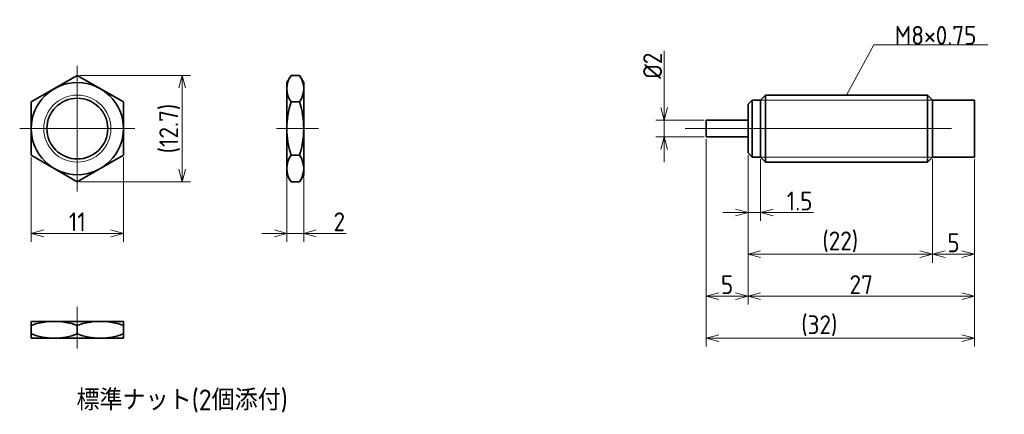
# Model space of a CAD drawing. Header units: millimetres. Extents: x 153 to 271, y 133 to 180.
import ezdxf

# ---------------------------------------------------------------- set-up
doc = ezdxf.new("R2010")
doc.units = ezdxf.units.MM
doc.header["$MEASUREMENT"] = 0
doc.linetypes.add('CENTER', pattern=[50.8, 31.75, -6.35, 6.35, -6.35])
doc.layers.get('0').update_dxf_attribs({"plot": 0})
doc.layers.add('図形', color=7, linetype='Continuous', lineweight=35)
doc.layers.add('寸法・文字', color=3, linetype='Continuous', lineweight=18)
doc.layers.get('0').off()
doc.styles.add('Dimension', font='isocp.shx', dxfattribs={"bigfont": 'bigfont.shx'})
doc.dimstyles.new('DXF用', dxfattribs={"dimscale": 0, "dimtxt": 4.5, "dimasz": 3, "dimexe": 2, "dimexo": 0.5, "dimgap": 0.5, "dimtad": 1, "dimdec": 3, "dimdsep": 46, "dimtxsty": 'Dimension', "dimblk": 'OPEN30', "dimcen": 2.5, "dimclrd": 3, "dimclre": 3, "dimclrt": 3, "dimazin": 2, "dimtfac": 1, "dimtdec": 3, "dimtmove": 0, "dimatfit": 3, "dimldrblk": 'OPEN30', "dimfxl": 1, "dimlwd": 18, "dimlwe": 18, "dimarcsym": 0})

# ---------------------------------------------------------------- blocks, each defined once
blk = doc.blocks.new('_Open30')
at = {"color": 0, "linetype": 'ByBlock', "lineweight": -2}
for p, q in [((-1, 0.268), (0, 0)), ((0, 0), (-1, -0.268)), ((0, 0), (-1, 0))]:
    blk.add_line(p, q, dxfattribs=at)
blk = doc.blocks.new('*D1')
at = {"layer": 'Defpoints', "color": 0}
for p in [(154.5, 164.32), (165.5, 164.32), (165.5, 155)]:
    blk.add_point(p, dxfattribs=at)
at = {"layer": '寸法・文字', "color": 3, "lineweight": 18}
for p, q in [((154.5, 164.07), (154.5, 154)), ((165.5, 164.07), (165.5, 154)), ((156, 155), (164, 155))]:
    blk.add_line(p, q, dxfattribs=at)
at = {"layer": '寸法・文字', "color": 3, "lineweight": 18, "xscale": 1.5, "yscale": 1.5, "zscale": 1.5, "rotation": 180}
blk.add_blockref('_Open30', (154.5, 155), dxfattribs=at)
at = {"layer": '寸法・文字', "color": 3, "lineweight": 18, "xscale": 1.5, "yscale": 1.5, "zscale": 1.5}
blk.add_blockref('_Open30', (165.5, 155), dxfattribs=at)
at = {"layer": '寸法・文字', "color": 3, "insert": (160, 156.37), "char_height": 2.25, "attachment_point": 5, "style": 'Dimension'}
blk.add_mtext('11', dxfattribs=at)
blk = doc.blocks.new('*D2')
at = {"layer": 'Defpoints', "color": 0}
for p in [(160, 173.850853), (160, 161.149147), (172.5, 161.149147)]:
    blk.add_point(p, dxfattribs=at)
at = {"layer": '寸法・文字', "color": 3, "lineweight": 18}
for p, q in [((160.25, 173.850853), (173.5, 173.850853)), ((172.5, 172.350853), (172.5, 162.649147)), ((160.25, 161.149147), (173.5, 161.149147))]:
    blk.add_line(p, q, dxfattribs=at)
at = {"layer": '寸法・文字', "color": 3, "lineweight": 18, "xscale": 1.5, "yscale": 1.5, "zscale": 1.5}
for p, rotation in [((172.5, 173.850853), 90), ((172.5, 161.149147), 270)]:
    blk.add_blockref('_Open30', p, dxfattribs=dict(at, rotation=rotation))
at = {"layer": '寸法・文字', "color": 3, "insert": (171.0125, 167.5), "char_height": 2.25, "attachment_point": 5, "rotation": 90, "style": 'Dimension'}
blk.add_mtext('(12.7)', dxfattribs=at)
blk = doc.blocks.new('*D3')
at = {"layer": 'Defpoints', "color": 0}
for p in [(185, 162), (187, 162), (187, 155)]:
    blk.add_point(p, dxfattribs=at)
at = {"layer": '寸法・文字', "color": 3, "lineweight": 18}
for p, q in [((185, 161.75), (185, 154)), ((187, 161.75), (187, 154)), ((183.5, 155), (182, 155)), ((185, 155), (187, 155)), ((188.5, 155), (192.05, 155))]:
    blk.add_line(p, q, dxfattribs=at)
at = {"layer": '寸法・文字', "color": 3, "lineweight": 18, "xscale": 1.5, "yscale": 1.5, "zscale": 1.5}
blk.add_blockref('_Open30', (185, 155), dxfattribs=at)
at = {"layer": '寸法・文字', "color": 3, "lineweight": 18, "xscale": 1.5, "yscale": 1.5, "zscale": 1.5, "rotation": 180}
blk.add_blockref('_Open30', (187, 155), dxfattribs=at)
at = {"layer": '寸法・文字', "color": 3, "insert": (191.25, 156.38), "char_height": 2.25, "attachment_point": 5, "style": 'Dimension'}
blk.add_mtext('2', dxfattribs=at)
blk = doc.blocks.new('*D5')
at = {"layer": 'Defpoints', "color": 0}
for p in [(230, 168.5), (235, 168.5), (235, 166.5)]:
    blk.add_point(p, dxfattribs=at)
at = {"layer": '寸法・文字', "color": 3, "lineweight": 18}
for p, q in [((230, 170), (230, 176.78)), ((234.75, 168.5), (229, 168.5)), ((230, 166.5), (230, 168.5)), ((234.75, 166.5), (229, 166.5)), ((230, 165), (230, 163.5))]:
    blk.add_line(p, q, dxfattribs=at)
at = {"layer": '寸法・文字', "color": 3, "lineweight": 18, "xscale": 1.5, "yscale": 1.5, "zscale": 1.5}
for p, rotation in [((230, 168.5), 270), ((230, 166.5), 90)]:
    blk.add_blockref('_Open30', p, dxfattribs=dict(at, rotation=rotation))
at = {"layer": '寸法・文字', "color": 3, "insert": (228.62, 175), "char_height": 2.25, "attachment_point": 5, "rotation": 90, "style": 'Dimension'}
blk.add_mtext('%%c2', dxfattribs=at)
blk = doc.blocks.new('*D6')
at = {"layer": 'Defpoints', "color": 0}
for p in [(262, 164.1), (267, 164.1), (262, 152.5)]:
    blk.add_point(p, dxfattribs=at)
at = {"layer": '寸法・文字', "color": 3, "lineweight": 18}
for p, q in [((262, 163.85), (262, 151.5)), ((267, 163.85), (267, 151.5)), ((265.5, 152.5), (263.5, 152.5))]:
    blk.add_line(p, q, dxfattribs=at)
at = {"layer": '寸法・文字', "color": 3, "lineweight": 18, "xscale": 1.5, "yscale": 1.5, "zscale": 1.5, "rotation": 180}
blk.add_blockref('_Open30', (262, 152.5), dxfattribs=at)
at = {"layer": '寸法・文字', "color": 3, "lineweight": 18, "xscale": 1.5, "yscale": 1.5, "zscale": 1.5}
blk.add_blockref('_Open30', (267, 152.5), dxfattribs=at)
at = {"layer": '寸法・文字', "color": 3, "insert": (264.5, 153.875), "char_height": 2.25, "attachment_point": 5, "style": 'Dimension'}
blk.add_mtext('5', dxfattribs=at)
blk = doc.blocks.new('*D7')
at = {"layer": 'Defpoints', "color": 0}
for p in [(240, 164.6), (262, 164.1), (240, 152.5)]:
    blk.add_point(p, dxfattribs=at)
at = {"layer": '寸法・文字', "color": 3, "lineweight": 18}
for p, q in [((240, 164.35), (240, 151.5)), ((262, 163.85), (262, 151.5)), ((260.5, 152.5), (241.5, 152.5))]:
    blk.add_line(p, q, dxfattribs=at)
at = {"layer": '寸法・文字', "color": 3, "lineweight": 18, "xscale": 1.5, "yscale": 1.5, "zscale": 1.5, "rotation": 180}
blk.add_blockref('_Open30', (240, 152.5), dxfattribs=at)
at = {"layer": '寸法・文字', "color": 3, "lineweight": 18, "xscale": 1.5, "yscale": 1.5, "zscale": 1.5}
blk.add_blockref('_Open30', (262, 152.5), dxfattribs=at)
at = {"layer": '寸法・文字', "color": 3, "insert": (251, 153.9875), "char_height": 2.25, "attachment_point": 5, "style": 'Dimension'}
blk.add_mtext('(22)', dxfattribs=at)
blk = doc.blocks.new('*D8')
at = {"layer": 'Defpoints', "color": 0}
for p in [(240, 164.6), (241.5, 164.1), (241.5, 157.49)]:
    blk.add_point(p, dxfattribs=at)
at = {"layer": '寸法・文字', "color": 3, "lineweight": 18}
for p, q in [((240, 164.35), (240, 156.49)), ((241.5, 163.85), (241.5, 156.49)), ((238.5, 157.49), (237, 157.49)), ((240, 157.49), (241.5, 157.49)), ((243, 157.49), (247.79, 157.49))]:
    blk.add_line(p, q, dxfattribs=at)
at = {"layer": '寸法・文字', "color": 3, "lineweight": 18, "xscale": 1.5, "yscale": 1.5, "zscale": 1.5}
blk.add_blockref('_Open30', (240, 157.49), dxfattribs=at)
at = {"layer": '寸法・文字', "color": 3, "lineweight": 18, "xscale": 1.5, "yscale": 1.5, "zscale": 1.5, "rotation": 180}
blk.add_blockref('_Open30', (241.5, 157.49), dxfattribs=at)
at = {"layer": '寸法・文字', "color": 3, "insert": (246.15, 158.86), "char_height": 2.25, "attachment_point": 5, "style": 'Dimension'}
blk.add_mtext('1.5', dxfattribs=at)
blk = doc.blocks.new('*D9')
at = {"layer": 'Defpoints', "color": 0}
for p in [(235, 166.5), (240, 164.6), (235, 147.5)]:
    blk.add_point(p, dxfattribs=at)
at = {"layer": '寸法・文字', "color": 3, "lineweight": 18}
for p, q in [((235, 166.25), (235, 146.5)), ((240, 164.35), (240, 146.5)), ((238.5, 147.5), (236.5, 147.5))]:
    blk.add_line(p, q, dxfattribs=at)
at = {"layer": '寸法・文字', "color": 3, "lineweight": 18, "xscale": 1.5, "yscale": 1.5, "zscale": 1.5, "rotation": 180}
blk.add_blockref('_Open30', (235, 147.5), dxfattribs=at)
at = {"layer": '寸法・文字', "color": 3, "lineweight": 18, "xscale": 1.5, "yscale": 1.5, "zscale": 1.5}
blk.add_blockref('_Open30', (240, 147.5), dxfattribs=at)
at = {"layer": '寸法・文字', "color": 3, "insert": (237.5, 148.875), "char_height": 2.25, "attachment_point": 5, "style": 'Dimension'}
blk.add_mtext('5', dxfattribs=at)
blk = doc.blocks.new('*D11')
at = {"layer": 'Defpoints', "color": 0}
for p in [(235, 166.5), (267, 164.1), (267, 142.5)]:
    blk.add_point(p, dxfattribs=at)
at = {"layer": '寸法・文字', "color": 3, "lineweight": 18}
for p, q in [((235, 166.25), (235, 141.5)), ((267, 163.85), (267, 141.5)), ((236.5, 142.5), (265.5, 142.5))]:
    blk.add_line(p, q, dxfattribs=at)
at = {"layer": '寸法・文字', "color": 3, "lineweight": 18, "xscale": 1.5, "yscale": 1.5, "zscale": 1.5, "rotation": 180}
blk.add_blockref('_Open30', (235, 142.5), dxfattribs=at)
at = {"layer": '寸法・文字', "color": 3, "lineweight": 18, "xscale": 1.5, "yscale": 1.5, "zscale": 1.5}
blk.add_blockref('_Open30', (267, 142.5), dxfattribs=at)
at = {"layer": '寸法・文字', "color": 3, "insert": (248.5, 143.9875), "char_height": 2.25, "attachment_point": 5, "style": 'Dimension'}
blk.add_mtext('(32)', dxfattribs=at)
blk = doc.blocks.new('*D12')
at = {"layer": 'Defpoints', "color": 0}
for p in [(240, 164.6), (267, 164.1), (267, 147.5)]:
    blk.add_point(p, dxfattribs=at)
at = {"layer": '寸法・文字', "color": 3, "lineweight": 18}
for p, q in [((240, 164.35), (240, 146.5)), ((267, 163.85), (267, 146.5)), ((241.5, 147.5), (265.5, 147.5))]:
    blk.add_line(p, q, dxfattribs=at)
at = {"layer": '寸法・文字', "color": 3, "lineweight": 18, "xscale": 1.5, "yscale": 1.5, "zscale": 1.5, "rotation": 180}
blk.add_blockref('_Open30', (240, 147.5), dxfattribs=at)
at = {"layer": '寸法・文字', "color": 3, "lineweight": 18, "xscale": 1.5, "yscale": 1.5, "zscale": 1.5}
blk.add_blockref('_Open30', (267, 147.5), dxfattribs=at)
at = {"layer": '寸法・文字', "color": 3, "insert": (253.5, 148.88), "char_height": 2.25, "attachment_point": 5, "style": 'Dimension'}
blk.add_mtext('27', dxfattribs=at)

msp = doc.modelspace()

# ---------------------------------------------------------------- linework, layer by layer
at = {"layer": '図形', "color": 3, "linetype": 'CENTER', "lineweight": 18}
for p, q in [((160, 175), (160, 160)), ((153.125, 167.5), (166.875, 167.5)), ((183.75, 167.5), (188.75, 167.5)), ((232.5, 167.5), (268.2183, 167.5)), ((160, 141.25), (160, 146.25))]:
    msp.add_line(p, q, dxfattribs=at)
at = {"layer": '図形'}
for p, q in [((160, 173.8509), (154.5, 170.6754)), ((165.5, 170.6754), (160, 173.8509)), ((185, 173), (185.4912, 173.8509)), ((185.4912, 173.8509), (186.5088, 173.8509)), ((187, 173), (186.5088, 173.8509)), ((185, 162), (185, 173)), ((187, 162), (187, 173)), ((241.5, 170.9), (242.1, 171.5)), ((242.1, 171.5), (261.4, 171.5)), ((242.1, 163.5), (242.1, 171.5)), ((261.4, 163.5), (261.4, 171.5)), ((262, 170.9), (261.4, 171.5)), ((154.5, 170.6754), (154.5, 164.3246)), ((165.5, 164.3246), (165.5, 170.6754)), ((185.4912, 170.6754), (186.5088, 170.6754)), ((240.5, 170.9), (240, 170.4)), ((240, 164.6), (240, 170.4)), ((240.5, 164.1), (240.5, 170.9)), ((240.5, 170.9), (241.5, 170.9)), ((241.5, 164.1), (241.5, 170.9)), ((262, 170.9), (267, 170.9)), ((262, 164.1), (262, 170.9)), ((267, 164.1), (267, 170.9)), ((240, 168.5), (235, 168.5)), ((235, 166.5), (235, 168.5)), ((240, 166.5), (235, 166.5)), ((240.5, 164.1), (240, 164.6)), ((154.5, 164.3246), (160, 161.1491)), ((160, 161.1491), (165.5, 164.3246)), ((185.4912, 164.3246), (186.5088, 164.3246)), ((240.5, 164.1), (241.5, 164.1)), ((241.5, 164.1), (242.1, 163.5)), ((242.1, 163.5), (261.4, 163.5)), ((262, 164.1), (261.4, 163.5)), ((262, 164.1), (267, 164.1)), ((185, 162), (185.4912, 161.1491)), ((185.4912, 161.1491), (186.5088, 161.1491)), ((187, 162), (186.5088, 161.1491)), ((165.5, 144.5), (154.5, 144.5)), ((154.5, 144.5), (154.5, 142.5)), ((165.5, 144.5), (165.5, 142.5)), ((160, 142.9912), (160, 144.0088)), ((165.5, 142.5), (154.5, 142.5))]:
    msp.add_line(p, q, dxfattribs=at)
at = {"layer": '図形', "color": 3, "lineweight": 18}
for p, q in [((241.5, 170.9), (262, 170.9)), ((241.5, 164.1), (262, 164.1))]:
    msp.add_line(p, q, dxfattribs=at)
at = {"layer": '図形'}
for radius in [5.5, 3.625]:
    msp.add_circle((160, 167.5), radius, dxfattribs=at)
at = {"layer": '図形', "color": 3, "lineweight": 18}
msp.add_circle((160, 167.5), 4, dxfattribs=at)
at = {"layer": '図形'}
for centre, radius, start, end in [((187.8114, 172.2631), 2.8114, 145.615751, 214.384248), ((184.1886, 172.2631), 2.8114, 325.615752, 34.384249), ((195.5088, 167.5), 10.5088, 162.412046, 197.587954), ((176.4912, 167.5), 10.5088, 342.412046, 17.587954), ((187.8114, 162.7369), 2.8114, 145.615752, 214.384249), ((184.1886, 162.7369), 2.8114, 325.615751, 34.384248), ((157.25, 136.557), 7.943, 69.743841, 110.256159), ((162.75, 136.557), 7.943, 69.743841, 110.256159), ((157.25, 150.443), 7.943, 249.743841, 290.256159), ((162.75, 150.443), 7.943, 249.743841, 290.256159)]:
    msp.add_arc(centre, radius, start, end, dxfattribs=at)

# ---------------------------------------------------------------- texts
at = {"layer": '寸法・文字', "color": 3, "insert": (257.5, 177.5), "char_height": 2.25, "attachment_point": 7, "style": 'Dimension'}
msp.add_mtext('M8×0.75', dxfattribs=at)
at = {"layer": '寸法・文字', "insert": (172.5, 135), "char_height": 2.5, "width": 38.75, "attachment_point": 5, "style": 'Dimension'}
msp.add_mtext('標準ナット(2個添付)', dxfattribs=at)

# ---------------------------------------------------------------- dimensions: what is measured, and where the dimension line sits
at = {"layer": '寸法・文字'}
for base, p1, p2, text, override, picture, middle in [((230, 168.5), (235, 166.5), (235, 168.5), '%%c<>', {"dimscale": 0.5, "dimse1": 0, "dimse2": 0}, '*D5', (230, 175)), ((172.5, 161.1491), (160, 173.8509), (160, 161.1491), '(<>)', {"dimscale": 0.5, "dimdec": 1}, '*D2', (172.5, 167.5))]:
    dim = msp.add_linear_dim(base=base, p1=p1, p2=p2, angle=90, text=text, dimstyle='DXF用', override=override, dxfattribs=at)
    dim.commit()
    dim.dimension.update_dxf_attribs({"geometry": picture, "text_midpoint": middle, "dimtype": 160})
for base, p1, p2, picture, middle in [((235, 147.5), (240, 164.6), (235, 166.5), '*D9', (237.5, 147.5)), ((267, 147.5), (240, 164.6), (267, 164.1), '*D12', (253.5, 147.5)), ((165.5, 155), (154.5, 164.3246), (165.5, 164.3246), '*D1', (160, 155)), ((262, 152.5), (267, 164.1), (262, 164.1), '*D6', (264.5, 152.5)), ((187, 155), (185, 162), (187, 162), '*D3', (191.25, 155))]:
    dim = msp.add_linear_dim(base=base, p1=p1, p2=p2, dimstyle='DXF用', override={"dimscale": 0.5}, dxfattribs=at)
    dim.commit()
    dim.dimension.update_dxf_attribs({"geometry": picture, "text_midpoint": middle, "dimtype": 160})
for base, p1, p2, picture, middle in [((267, 142.5), (235, 166.5), (267, 164.1), '*D11', (248.5, 142.5)), ((240, 152.5), (262, 164.1), (240, 164.6), '*D7', (251, 152.5))]:
    dim = msp.add_linear_dim(base=base, p1=p1, p2=p2, text='(<>)', dimstyle='DXF用', override={"dimscale": 0.5}, dxfattribs=at)
    dim.commit()
    dim.dimension.update_dxf_attribs({"geometry": picture, "text_midpoint": middle, "dimtype": 160})
dim = msp.add_linear_dim(base=(241.5, 157.4865), p1=(240, 164.6), p2=(241.5, 164.1), dimstyle='DXF用', override={"dimscale": 0.5}, dxfattribs=at)
dim.commit()
dim.dimension.update_dxf_attribs({"geometry": '*D8', "text_midpoint": (246.1466, 158.8615)})

# ---------------------------------------------------------------- leaders
at = {"layer": '寸法・文字', "annotation_type": 0, "has_hookline": 1, "hookline_direction": 0, "text_width": 11.1182}
msp.add_leader([(251.75, 171.5), (255, 177.5), (257.5, 177.5)], dimstyle='DXF用', override={"dimscale": 0.5, "dimgap": 0}, dxfattribs=at)

doc.saveas('drawing.dxf')
